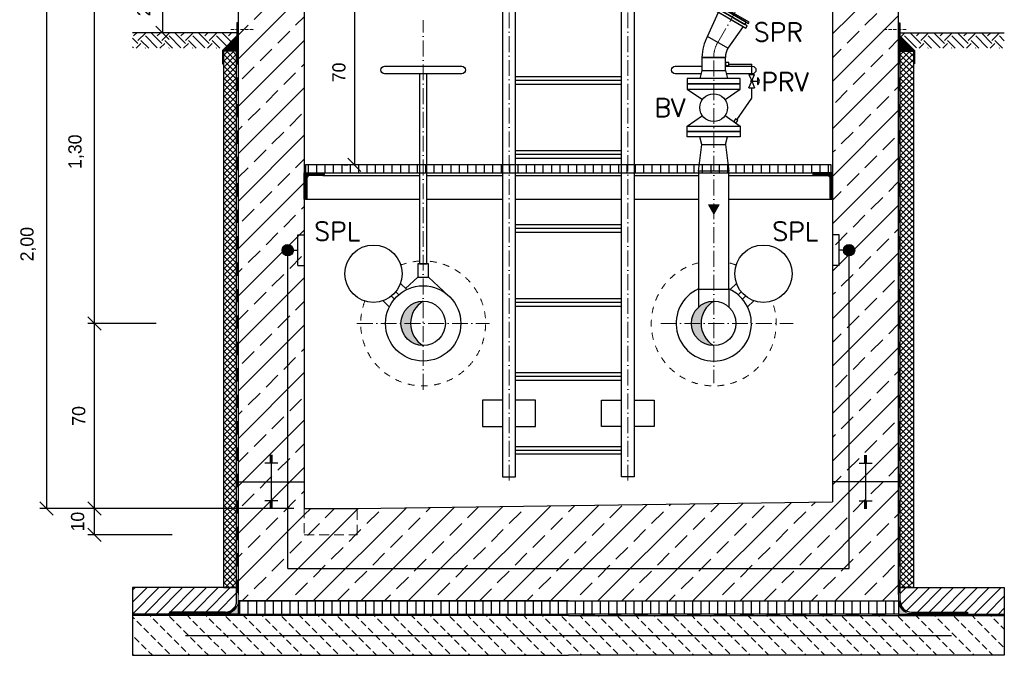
# Model space of a CAD drawing. Header units: millimetres. Extents: x -1700 to 30099, y -547 to 7576.
# Tile 5 of 14: x 3394 to 7121, y 3745 to 6150. Entities that reach past the tile are written whole.
import ezdxf

# ---------------------------------------------------------------- set-up
doc = ezdxf.new("R2010")
doc.units = ezdxf.units.MM
for name, pattern in [('ACAD_ISO10W100', [18, 12, -3, 0, -3]), ('JIS_02_1.0', [2, 1, -1]), ('VERDECKT2', [0.1875, 0.125, -0.0625])]:
    doc.linetypes.add(name, pattern=pattern)
for name, color, linetype, lineweight in [('Bemaßung', 7, 'Continuous', 9), ('P-DABDICHTUNG', 7, 'Continuous', 18), ('P-ES-MD', 1, 'VERDECKT2', 18), ('verz. Bandstahl 30x3_5mm im Beton', 5, 'GRENZE1', 35)]:
    doc.layers.add(name, color=color, linetype=linetype, lineweight=lineweight)
doc.layers.add('P-MU150AUSL', color=7, linetype='Continuous')
doc.layers.add('P-MU200EINL', color=7, linetype='Continuous')
doc.styles.add('ROMANS', font='ROMANS', dxfattribs={"height": 0.2})
doc.linetypes.add('GRENZE1', pattern='A,6.35,-2.54,[133,ltypeshp.shx,S=2.54,R=0,X=-2.54,Y=0],-2.54,25.4', length=36.83)
doc.dimstyles.new('DIN', dxfattribs={"dimtxt": 2.5, "dimasz": 2.5, "dimexe": 1.25, "dimexo": 0.625, "dimtad": 1, "dimtih": 1, "dimdec": 4, "dimdsep": 46, "dimlunit": 6, "dimtxsty": 'Standard', "dimcen": 2.5, "dimadec": 0, "dimazin": 0, "dimtfac": 1, "dimtdec": 4, "dimtmove": 0, "dimatfit": 3, "dimfxl": 0, "dimtvp": 1, "dimtolj": 1, "dimtzin": 0, "dimarcsym": 0})
pattern_1 = [(45, (4021.34, 6071.91), (7e-15, 89.8026), [63.5, -63.5]), (45, (4004.504, 6088.75), (7e-15, 89.8026), [63.5, -63.5]), (45, (3987.666, 6105.586), (7e-15, 89.8026), [63.5, -63.5]), (135, (3987.666, 6116.81), (-89.8026, 7e-15), [63.5, -63.5]), (135, (4004.504, 6133.65), (-89.8026, 7e-15), [63.5, -63.5]), (135, (4021.34, 6150.49), (-89.8026, 7e-15), [63.5, -63.5])]
pattern_2 = [(50, (6803.5143, 3926.0474), (3.4683817, -0.303444), [0.36267, -3.989368]), (355, (6803.5143, 3926.0474), (-0.6709456, 3.6372986), [0.290136, -3.1914945]), (100.45144, (6803.8033, 3926.022), (2.797436, 3.3338545), [0.308222, -3.3904412]), (46.1842, (6803.5143, 3927.0145), (5.16075, -0.800385), [0.544005, -5.984052]), (96.63564, (6803.9444, 3926.948), (4.519649, 4.710446), [0.462333, -5.085665]), (351.18416, (6803.5143, 3927.0145), (4.519649, 4.710446), [0.435204, -4.787242]), (21, (6803.998, 3926.7728), (2.8864024, -1.946903), [0.36267, -3.989368]), (326, (6803.998, 3926.7728), (1.176575, 3.506534), [0.290136, -3.1914945]), (71.45144, (6804.2384, 3926.6105), (4.0629775, 1.559631), [0.308222, -3.3904412]), (37.5, (6803.5143, 3926.0474), (0.05880017, 1.6097408), [0, -3.1528098, 0, -3.2398505, 0, -3.2035835]), (7.5, (6803.5143, 3926.0474), (1.2720985, 1.9072164), [0, -1.8471984, 0, -3.0802758, 0, -1.2209884]), (327.5, (6802.436, 3926.0474), (2.5813506, -0.1090663), [0, -1.2088994, 0, -3.7717663, 0, -5.0048437]), (317.5, (6801.9524, 3926.0474), (2.8200537, 0.4840674), [0, -1.5715693, 0, -2.5048397, 0, -3.5541644])]
pattern_3 = [(45, (6924.342, 3951.047), (-22.45064, 22.45064), [])]
pattern_4 = [(90, (-7904.7432, 2601.48), (-1.5, 9e-17), []), (90, (-7904.9307, 2601.48), (-1.5, 9e-17), []), (90, (-7905.1182, 2601.48), (-1.5, 9e-17), [])]
pattern_5 = [(45, (5021.342, 5411.297), (-11.22532, 11.22532), []), (135, (5021.342, 5411.297), (-11.22532, -11.22532), [])]
pattern_6 = [(135, (4193.342, 6059.2365), (-6.173926, 1.683798), [7.9375, -1.5875, 0, -1.5875])]
pattern_7 = [(45, (5471.34, 5276.05), (-89.803, 89.803), []), (45, (5561.14, 5276.05), (-89.8026, 89.8026), [63.5, -31.75])]
pattern_8 = [(45, (-79764.1703, 43920.8252), (-2.24506403, 2.24506403), [])]

# ---------------------------------------------------------------- blocks, each defined once
blk = doc.blocks.new('_Oblique')
at = {"color": 0, "linetype": 'ByBlock', "lineweight": -2}
blk.add_line((-0.5, -0.5), (0.5, 0.5), dxfattribs=at)
blk = doc.blocks.new('*D23')
at = {"layer": 'Bemaßung', "color": 0, "lineweight": -2, "transparency": 16777216}
for p, q in [((4061.3, 6301), (3909.6, 6301)), ((3934.6, 6301), (3934.6, 6101)), ((4056.5, 6101), (3909.6, 6101))]:
    blk.add_line(p, q, dxfattribs=at)
at = {"layer": 'DEFPOINTS', "color": 0, "transparency": 16777216}
for p in [(4221.3, 6301), (3934.6, 6101), (4216.5, 6101)]:
    blk.add_point(p, dxfattribs=at)
at = {"layer": 'Bemaßung', "color": 0, "lineweight": -2, "transparency": 16777216, "xscale": 50, "yscale": 50, "zscale": 50}
for p, rotation in [((3934.6, 6301), 90), ((3934.6, 6101), 270)]:
    blk.add_blockref('_Oblique', p, dxfattribs=dict(at, rotation=rotation))
at = {"layer": 'Bemaßung', "color": 0, "transparency": 16777216, "insert": (3863.6, 6201), "char_height": 50, "attachment_point": 5, "rotation": 90}
blk.add_mtext('\\A1;20', dxfattribs=at)
blk = doc.blocks.new('*D28')
at = {"layer": 'Bemaßung', "color": 0, "lineweight": -2, "transparency": 16777216}
for p, q in [((4181.3, 6301), (3470.4, 6301)), ((3495.4, 6301), (3495.4, 4301)), ((4431.3, 4301), (3470.4, 4301))]:
    blk.add_line(p, q, dxfattribs=at)
at = {"layer": 'DEFPOINTS', "color": 0, "transparency": 16777216}
for p in [(4221.3, 6301), (3495.4, 4301), (4471.3, 4301)]:
    blk.add_point(p, dxfattribs=at)
at = {"layer": 'Bemaßung', "color": 0, "lineweight": -2, "transparency": 16777216, "xscale": 50, "yscale": 50, "zscale": 50}
for p, rotation in [((3495.4, 6301), 90), ((3495.4, 4301), 270)]:
    blk.add_blockref('_Oblique', p, dxfattribs=dict(at, rotation=rotation))
at = {"layer": 'Bemaßung', "color": 0, "transparency": 16777216, "insert": (3426.1, 5301), "char_height": 50, "attachment_point": 5, "rotation": 90}
blk.add_mtext('\\A1;2,00', dxfattribs=at)
blk = doc.blocks.new('*D30')
at = {"layer": 'Bemaßung', "color": 0, "lineweight": -2, "transparency": 16777216}
for p, q in [((3910.5, 5001), (3651.9, 5001)), ((3676.9, 4301), (3676.9, 5001)), ((3711.3, 4301), (3651.9, 4301))]:
    blk.add_line(p, q, dxfattribs=at)
at = {"layer": 'DEFPOINTS', "color": 0, "transparency": 16777216}
for p in [(3676.9, 5001), (4670.5, 5001), (4471.3, 4301)]:
    blk.add_point(p, dxfattribs=at)
at = {"layer": 'Bemaßung', "color": 0, "lineweight": -2, "transparency": 16777216, "xscale": 50, "yscale": 50, "zscale": 50}
for p, rotation in [((3676.9, 5001), 90), ((3676.9, 4301), 270)]:
    blk.add_blockref('_Oblique', p, dxfattribs=dict(at, rotation=rotation))
at = {"layer": 'Bemaßung', "color": 0, "transparency": 16777216, "insert": (3617.6, 4651), "char_height": 50, "attachment_point": 5, "rotation": 90}
blk.add_mtext('\\A1;70', dxfattribs=at)
blk = doc.blocks.new('*D31')
at = {"layer": 'Bemaßung', "color": 0, "lineweight": -2, "transparency": 16777216}
for p, q in [((3910.5, 6301), (3651.9, 6301)), ((3676.9, 5001), (3676.9, 6301)), ((3910.5, 5001), (3651.9, 5001))]:
    blk.add_line(p, q, dxfattribs=at)
at = {"layer": 'DEFPOINTS', "color": 0, "transparency": 16777216}
for p in [(3676.9, 6301), (4670.5, 6301), (4670.5, 5001)]:
    blk.add_point(p, dxfattribs=at)
at = {"layer": 'Bemaßung', "color": 0, "lineweight": -2, "transparency": 16777216, "xscale": 50, "yscale": 50, "zscale": 50}
for p, rotation in [((3676.9, 6301), 90), ((3676.9, 5001), 270)]:
    blk.add_blockref('_Oblique', p, dxfattribs=dict(at, rotation=rotation))
at = {"layer": 'Bemaßung', "color": 0, "transparency": 16777216, "insert": (3607.7, 5651), "char_height": 50, "attachment_point": 5, "rotation": 90}
blk.add_mtext('\\A1;1,30', dxfattribs=at)
blk = doc.blocks.new('*D32')
at = {"layer": 'Bemaßung', "color": 0, "lineweight": -2, "transparency": 16777216}
for p, q in [((3971.3, 4301), (3651.9, 4301)), ((3676.9, 4201), (3676.9, 4301)), ((3971.3, 4201), (3651.9, 4201))]:
    blk.add_line(p, q, dxfattribs=at)
at = {"layer": 'DEFPOINTS', "color": 0, "transparency": 16777216}
for p in [(3676.9, 4301), (4471.3, 4301), (4471.3, 4201)]:
    blk.add_point(p, dxfattribs=at)
at = {"layer": 'Bemaßung', "color": 0, "lineweight": -2, "transparency": 16777216, "xscale": 50, "yscale": 50, "zscale": 50}
for p, rotation in [((3676.9, 4301), 90), ((3676.9, 4201), 270)]:
    blk.add_blockref('_Oblique', p, dxfattribs=dict(at, rotation=rotation))
at = {"layer": 'Bemaßung', "color": 0, "transparency": 16777216, "insert": (3613.4, 4251), "char_height": 50, "attachment_point": 5, "rotation": 90}
blk.add_mtext('\\A1;10', dxfattribs=at)
blk = doc.blocks.new('*D34')
at = {"layer": 'Bemaßung', "color": 0, "lineweight": -2, "transparency": 16777216}
for p, q in [((4660.8, 6301), (4635.8, 6301)), ((4660.8, 6301), (4660.8, 5601)), ((4620.8, 5601), (4635.8, 5601))]:
    blk.add_line(p, q, dxfattribs=at)
at = {"layer": 'DEFPOINTS', "color": 0, "transparency": 16777216}
for p in [(4700.8, 6301), (4660.8, 5601), (4660.8, 5601)]:
    blk.add_point(p, dxfattribs=at)
at = {"layer": 'Bemaßung', "color": 0, "lineweight": -2, "transparency": 16777216, "xscale": 50, "yscale": 50, "zscale": 50}
for p, rotation in [((4660.8, 6301), 90), ((4660.8, 5601), 270)]:
    blk.add_blockref('_Oblique', p, dxfattribs=dict(at, rotation=rotation))
at = {"layer": 'Bemaßung', "color": 0, "transparency": 16777216, "insert": (4602.7, 5951), "char_height": 50, "attachment_point": 5, "rotation": 90}
blk.add_mtext('\\A1;70', dxfattribs=at)

msp = doc.modelspace()

# ---------------------------------------------------------------- hatches: boundary and pattern name
at = {"lineweight": 0}
h = msp.add_hatch(dxfattribs=at)
h.set_pattern_fill('ANSI33', color=256, scale=20)
h.set_pattern_definition(pattern_7)
h.paths.add_polyline_path([(4471.34214, 6301.04743), (4221.34214, 6301.04743), (4221.34214, 4401.04743), (4471.34214, 4401.04743)])
h = msp.add_hatch(dxfattribs=at)
h.set_pattern_fill('ANSI33', color=256, scale=20)
h.set_pattern_definition(pattern_7)
h.paths.add_polyline_path([(6721.34214, 6301.04743), (6471.34214, 6301.04743), (6471.34214, 4401.04743), (6721.34214, 4401.04743)])
h = msp.add_hatch()
h.set_pattern_fill('EARTH', color=256, scale=10, angle=45)
h.set_pattern_definition(pattern_1)
h.paths.add_polyline_path([(4169.97479, 6042.77177), (4216.49719, 6089.29417), (4216.49719, 6101.04743), (3821.34214, 6101.04743), (3821.34214, 6042.77177)])
at = {"lineweight": 5}
h = msp.add_hatch(dxfattribs=at)
h.set_pattern_fill('ANSI36', color=256, angle=90)
h.set_pattern_definition(pattern_6)
h.paths.add_polyline_path([(4221.34214, 6087.2365), (4165.34214, 6031.2365), (4215.34214, 6031.2365), (4221.34214, 6031.2365)])
h = msp.add_hatch(dxfattribs=at)
h.set_pattern_fill('ANSI36', color=256, angle=90)
h.set_pattern_definition(pattern_6)
h.paths.add_polyline_path([(6721.34214, 6087.2365), (6777.34214, 6031.2365), (6727.34214, 6031.2365), (6721.34214, 6031.2365)])
h = msp.add_hatch()
h.set_pattern_fill('EARTH', color=256, scale=10, angle=45)
h.set_pattern_definition(pattern_1)
h.paths.add_polyline_path([(6772.70949, 6042.77177), (6726.18709, 6089.29417), (6726.18709, 6101.04743), (7121.34214, 6101.04743), (7121.34214, 6042.77177)])
h = msp.add_hatch(dxfattribs=at)
h.set_pattern_fill('ANSI37', color=256, scale=5)
h.set_pattern_definition(pattern_5)
h.paths.add_polyline_path([(4215.34214, 6031.2365), (4165.34214, 6031.2365), (4165.34214, 4001.04743), (4215.34214, 4001.04743)])
h = msp.add_hatch(dxfattribs=at)
h.set_pattern_fill('ANSI37', color=256, scale=5)
h.set_pattern_definition(pattern_5)
h.paths.add_polyline_path([(6727.34214, 6031.2365), (6777.34214, 6031.2365), (6777.34214, 4001.04743), (6727.34214, 4001.04743)])
h = msp.add_hatch()
h.set_pattern_fill('ANSI31', color=256, scale=10, angle=45)
h.set_pattern_definition([(90, (5471.342, 5586.047), (-31.75, 5e-15), [])])
h.paths.add_polyline_path([(4476.34214, 5601.04743), (4476.34214, 5571.04743), (6466.34214, 5571.04743), (6466.34214, 5601.04743)])
at = {"lineweight": 9}
h = msp.add_hatch(dxfattribs=at)
h.set_pattern_fill('ANSI31', color=256)
h.set_pattern_definition(pattern_8)
edge = h.paths.add_edge_path()
edge.add_line((4471.34214, 5471.04743), (4471.34214, 5571.04743))
edge.add_line((4471.34214, 5571.04743), (4546.34214, 5571.04743))
edge.add_line((4546.34214, 5571.04743), (4546.34214, 5566.04743))
edge.add_arc((4541.34214, 5566.04743), 5, -90, 0, ccw=False)
edge.add_line((4541.34214, 5561.04743), (4491.34214, 5561.04743))
edge.add_arc((4491.34214, 5551.04743), 10, 90, 180)
edge.add_line((4481.34214, 5551.04743), (4481.34214, 5476.04743))
edge.add_arc((4476.34214, 5476.04743), 5, -90, 0, ccw=False)
edge.add_line((4476.34214, 5471.04743), (4471.34214, 5471.04743))
h = msp.add_hatch(dxfattribs=at)
h.set_pattern_fill('ANSI31', color=256)
h.set_pattern_definition(pattern_8)
edge = h.paths.add_edge_path()
edge.add_line((6471.34214, 5471.04743), (6471.34214, 5571.04743))
edge.add_line((6471.34214, 5571.04743), (6396.34214, 5571.04743))
edge.add_line((6396.34214, 5571.04743), (6396.34214, 5566.04743))
edge.add_arc((6401.34214, 5566.04743), 5, 540, 630)
edge.add_line((6401.34214, 5561.04743), (6451.34214, 5561.04743))
edge.add_arc((6451.34214, 5551.04743), 10, 360, 450, ccw=False)
edge.add_line((6461.34214, 5551.04743), (6461.34214, 5476.04743))
edge.add_arc((6466.34214, 5476.04743), 5, 540, 630)
edge.add_line((6466.34214, 5471.04743), (6471.34214, 5471.04743))
h = msp.add_hatch(color=256)
h.dxf.hatch_style = 1
h.paths.add_polyline_path([(6021.34214, 5414.77467), (6041.53005, 5449.74116), (6001.15423, 5449.74116)])
h = msp.add_hatch(color=256)
h.dxf.hatch_style = 1
h.paths.add_polyline_path([(4921.34214, 5085.19743, 0.4142135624), (4837.19214, 5001.04743), (4873.53684, 5001.04743, -0.2642183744)])
h.paths.add_polyline_path([(4873.53684, 5001.04743), (4837.19214, 5001.04743, 0.4142135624), (4921.34214, 4916.89743, -0.2642183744)])
h = msp.add_hatch(color=256)
h.dxf.hatch_style = 1
h.paths.add_polyline_path([(6021.34214, 5085.19743, 0.4142135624), (5937.19214, 5001.04743), (5973.53684, 5001.04743, -0.2642183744)])
h.paths.add_polyline_path([(5973.53684, 5001.04743), (5937.19214, 5001.04743, 0.4142135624), (6021.34214, 4916.89743, -0.2642183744)])
at = {"lineweight": 0}
h = msp.add_hatch(dxfattribs=at)
h.set_pattern_fill('ANSI33', color=256, scale=20)
h.set_pattern_definition(pattern_7)
h.paths.add_polyline_path([(6721.34214, 4401.04743), (6471.34214, 4401.04743), (6471.34214, 4326.04743), (4671.34214, 4301.04743), (4671.34214, 4201.04743), (4471.34214, 4201.04743), (4471.34214, 4601.04743), (4471.34214, 4401.04743), (4221.34214, 4401.04743), (4221.34214, 4275.22542), (4221.34214, 3951.04743), (5471.34214, 3951.04743), (6721.34214, 3951.04743), (6721.34214, 4275.22542)])
h = msp.add_hatch(dxfattribs=at)
h.set_pattern_fill('ANSI33', color=256, scale=20)
h.set_pattern_definition(pattern_7)
h.paths.add_polyline_path([(4671.34214, 4301.04743), (4471.34214, 4301.04743), (4471.34214, 4201.04743), (4671.34214, 4201.04743)])
h = msp.add_hatch()
h.set_pattern_fill('ANSI31', color=256, scale=10)
h.set_pattern_definition(pattern_3)
edge = h.paths.add_edge_path()
edge.add_line((3960.96701, 3908.69145), (3960.96701, 3901.04743))
edge.add_line((3960.96701, 3901.04743), (3821.34214, 3901.04743))
edge.add_line((3821.34214, 3901.04743), (3821.34214, 4001.04743))
edge.add_line((3821.34214, 4001.04743), (4215.34214, 4001.04743))
edge.add_line((4215.34214, 4001.04743), (4215.34214, 3951.04743))
edge.add_arc((4172.98616, 3951.04743), 42.35598, 270, 360, ccw=False)
edge.add_line((4172.98616, 3908.69145), (3960.96701, 3908.69145))
h = msp.add_hatch()
h.set_pattern_fill('ANSI31', color=256, scale=10)
h.set_pattern_definition(pattern_3)
edge = h.paths.add_edge_path()
edge.add_line((6981.71727, 3908.69145), (6981.71727, 3901.04743))
edge.add_line((6981.71727, 3901.04743), (7121.34214, 3901.04743))
edge.add_line((7121.34214, 3901.04743), (7121.34214, 4001.04743))
edge.add_line((7121.34214, 4001.04743), (6727.34214, 4001.04743))
edge.add_line((6727.34214, 4001.04743), (6727.34214, 3951.04743))
edge.add_arc((6769.69812, 3951.04743), 42.35598, 180, 270)
edge.add_line((6769.69812, 3908.69145), (6981.71727, 3908.69145))
h = msp.add_hatch(dxfattribs=at)
h.set_pattern_fill('AR-CONC', color=256, scale=0.48356)
h.set_pattern_definition(pattern_2)
edge = h.paths.add_edge_path()
edge.add_line((4147.04307, 3901.04743), (4172.98616, 3902.69145))
edge.add_arc((4172.98616, 3951.04743), 48.35598, 270, 360)
edge.add_line((4221.34214, 3951.04743), (4221.34214, 3901.04743))
edge.add_line((4221.34214, 3901.04743), (4147.04307, 3901.04743))
h = msp.add_hatch()
h.set_pattern_fill('ANSI31', color=256, scale=10, angle=45)
h.set_pattern_definition([(90, (5021.342, 3926.047), (-31.75, 5e-15), [])])
h.paths.add_polyline_path([(4221.34214, 3951.04743), (4221.34214, 3901.04743), (6721.34214, 3901.04743), (6721.34214, 3951.04743)])
h = msp.add_hatch(dxfattribs=at)
h.set_pattern_fill('AR-CONC', color=256, scale=0.48356)
h.set_pattern_definition(pattern_2)
edge = h.paths.add_edge_path()
edge.add_line((6795.64121, 3901.04743), (6769.69812, 3902.69145))
edge.add_arc((6769.69812, 3951.04743), 48.35598, 180, 270, ccw=False)
edge.add_line((6721.34214, 3951.04743), (6721.34214, 3901.04743))
edge.add_line((6721.34214, 3901.04743), (6795.64121, 3901.04743))
h = msp.add_hatch(dxfattribs=at)
h.set_pattern_fill('BETON_UNBEWEHRT', color=256, scale=200, angle=90, pattern_type=2)
h.set_pattern_definition([(135, (-2066.53, 3980.403), (-35.35534, -35.35534), [25, -12.5])])
h.paths.add_polyline_path([(3821.34214, 3895.04743), (3821.34214, 3745.04743), (7121.34214, 3745.04743), (7121.34214, 3895.04743)])
at = {"layer": 'P-DABDICHTUNG'}
h = msp.add_hatch(dxfattribs=at)
h.set_pattern_fill('PLAST', scale=6, angle=90, style=0)
h.set_pattern_definition(pattern_4)
h.paths.add_polyline_path([(3960.96701, 3901.04743), (3960.96701, 3902.69145), (4020.47412, 3902.69145), (4020.47412, 3901.04743)])
h = msp.add_hatch(dxfattribs=at)
h.set_pattern_fill('PLAST', scale=6, angle=90, style=0)
h.set_pattern_definition(pattern_4)
h.paths.add_polyline_path([(6981.71727, 3901.04743), (6981.71727, 3902.69145), (6922.21016, 3902.69145), (6922.21016, 3901.04743)])
at = {"layer": 'verz. Bandstahl 30x3_5mm im Beton', "lineweight": -3, "ltscale": 20}
h = msp.add_hatch(color=0, dxfattribs=at)
h.dxf.hatch_style = 1
edge = h.paths.add_edge_path()
edge.add_arc((4408.84214, 5278.12243), 21.43508, 360, 720, ccw=False)
h = msp.add_hatch(color=0, dxfattribs=at)
h.dxf.hatch_style = 1
edge = h.paths.add_edge_path()
edge.add_arc((6533.84214, 5278.12243), 21.43508, -180, 180)

# ---------------------------------------------------------------- linework, layer by layer
for p, q in [((4221.34214, 6301.04743), (4221.34214, 3975.22542)), ((4471.34214, 6301.04743), (4471.34214, 4301.04743)), ((6471.34214, 6301.04743), (6471.34214, 4326.04743)), ((6721.34214, 3975.22542), (6721.34214, 6301.04743)), ((4216.49719, 6101.04743), (3821.34214, 6101.04743)), ((4165.34214, 6031.2365), (4221.34214, 6087.2365)), ((6075.11007, 6042.57887), (5998.12042, 6087.02887)), ((6777.34214, 6031.2365), (6721.34214, 6087.2365)), ((6726.18709, 6101.04743), (7121.34214, 6101.04743)), ((4215.34214, 6031.2365), (4221.34214, 6031.2365)), ((5976.89214, 6007.80387), (6065.79214, 6007.80387)), ((5976.89214, 6007.80387), (6065.79214, 6007.80387)), ((6727.34214, 6031.2365), (6721.34214, 6031.2365)), ((6078.30554, 5982.80387), (6165.4165, 5982.80387)), ((6165.4165, 5943.1702), (6165.4165, 5982.80387)), ((5270.49214, 5935.18743), (5672.19214, 5935.18743)), ((6154.7665, 5943.1702), (6176.0665, 5943.1702)), ((6154.7665, 5943.1702), (6164.07187, 5921.32663)), ((6166.76114, 5921.32663), (6176.0665, 5943.1702)), ((6187.13741, 5930.7638), (6187.13741, 5905.5766)), ((5270.49214, 5921.04743), (5672.19214, 5921.04743)), ((5270.49214, 5906.90743), (5672.19214, 5906.90743)), ((6154.7665, 5893.1702), (6164.07187, 5915.01378)), ((6154.7665, 5893.1702), (6176.0665, 5893.1702)), ((6165.4165, 5853.53654), (6165.4165, 5893.1702)), ((6166.76114, 5915.01378), (6176.0665, 5893.1702)), ((6168.84741, 5918.1702), (6187.13741, 5918.1702)), ((6108.42515, 5772.12032), (6165.4165, 5853.53654)), ((5270.49214, 5655.18743), (5672.19214, 5655.18743)), ((5270.49214, 5641.04743), (5672.19214, 5641.04743)), ((5270.49214, 5626.90743), (5672.19214, 5626.90743)), ((4541.34214, 5561.04743), (4907.34214, 5561.04743)), ((4935.34214, 5561.04743), (5222.19214, 5561.04743)), ((5270.49214, 5561.04743), (5672.19214, 5561.04743)), ((5720.49214, 5561.04743), (5964.19214, 5561.04743)), ((6078.49214, 5561.04743), (6401.34214, 5561.04743)), ((4476.34214, 5471.04743), (4907.34214, 5471.04743)), ((4935.34214, 5471.04743), (5222.19214, 5471.04743)), ((5270.49214, 5471.04743), (5672.19214, 5471.04743)), ((5720.49214, 5471.04743), (5964.19214, 5471.04743)), ((6078.49214, 5471.04743), (6466.34214, 5471.04743)), ((5270.49214, 5375.18743), (5672.19214, 5375.18743)), ((5270.49214, 5361.04743), (5672.19214, 5361.04743)), ((5270.49214, 5346.90743), (5672.19214, 5346.90743)), ((4858.97556, 5129.17494), (4835.45031, 5152.70019)), ((4901.34214, 5176.04743), (4854.78974, 5133.36076)), ((4941.34214, 5176.04743), (5017.64961, 5106.07657)), ((6083.70872, 5129.17494), (6107.23397, 5152.70019)), ((4829.03981, 5109.61321), (4817.67239, 5120.98063)), ((5964.19214, 5131.04743), (6078.49214, 5131.04743)), ((5964.19214, 5131.04743), (5964.19214, 5062.81392)), ((6078.49214, 5131.04743), (6078.49214, 5062.81392)), ((6113.64447, 5109.61321), (6125.01189, 5120.98063)), ((4793.21463, 5063.41401), (4769.68938, 5086.93926)), ((4812.77635, 5093.34976), (4801.40893, 5104.71718)), ((5270.49214, 5095.18743), (5672.19214, 5095.18743)), ((5270.49214, 5081.04743), (5672.19214, 5081.04743)), ((6129.90793, 5093.34976), (6141.27535, 5104.71718)), ((6149.46965, 5063.41401), (6172.9949, 5086.93926)), ((5270.49214, 5066.90743), (5672.19214, 5066.90743)), ((5270.49214, 4815.18743), (5672.19214, 4815.18743)), ((5270.49214, 4801.04743), (5672.19214, 4801.04743)), ((5270.49214, 4786.90743), (5672.19214, 4786.90743)), ((5270.49214, 4535.18743), (5672.19214, 4535.18743)), ((5270.49214, 4521.04743), (5672.19214, 4521.04743)), ((4351.34214, 4500.70071), (4341.34214, 4500.70071)), ((4351.34214, 4497.1808), (4341.34214, 4497.1808)), ((4351.34214, 4493.6609), (4341.34214, 4493.6609)), ((4351.34214, 4490.14099), (4341.34214, 4490.14099)), ((4351.34214, 4486.62109), (4341.34214, 4486.62109)), ((4351.34214, 4483.10118), (4341.34214, 4483.10118)), ((4351.34214, 4479.58128), (4341.34214, 4479.58128)), ((4351.34214, 4476.06137), (4341.34214, 4476.06137)), ((4346.34214, 4501.04743), (4346.34214, 4401.04743)), ((5270.49214, 4506.90743), (5672.19214, 4506.90743)), ((6591.34214, 4500.70071), (6601.34214, 4500.70071)), ((6591.34214, 4497.1808), (6601.34214, 4497.1808)), ((6591.34214, 4493.6609), (6601.34214, 4493.6609)), ((6591.34214, 4490.14099), (6601.34214, 4490.14099)), ((6591.34214, 4486.62109), (6601.34214, 4486.62109)), ((6591.34214, 4483.10118), (6601.34214, 4483.10118)), ((6591.34214, 4479.58128), (6601.34214, 4479.58128)), ((6591.34214, 4476.06137), (6601.34214, 4476.06137)), ((6596.34214, 4501.04743), (6596.34214, 4401.04743)), ((4371.34214, 4472.54147), (4321.34214, 4472.54147)), ((6571.34214, 4472.54147), (6621.34214, 4472.54147)), ((4221.34214, 4401.04743), (4471.34214, 4401.04743)), ((4346.34214, 4401.04743), (4346.34214, 4301.04743)), ((6721.34214, 4401.04743), (6471.34214, 4401.04743)), ((6596.34214, 4401.04743), (6596.34214, 4301.04743)), ((4371.34214, 4329.55339), (4321.34214, 4329.55339)), ((4351.34214, 4326.03348), (4341.34214, 4326.03348)), ((4671.34214, 4301.04743), (6471.34214, 4326.04743)), ((6571.34214, 4329.55339), (6621.34214, 4329.55339)), ((6591.34214, 4326.03348), (6601.34214, 4326.03348)), ((4351.34214, 4322.51358), (4341.34214, 4322.51358)), ((4351.34214, 4318.99367), (4341.34214, 4318.99367)), ((4351.34214, 4315.47377), (4341.34214, 4315.47377)), ((4351.34214, 4311.95386), (4341.34214, 4311.95386)), ((4351.34214, 4308.43396), (4341.34214, 4308.43396)), ((4351.34214, 4304.91405), (4341.34214, 4304.91405)), ((4351.34214, 4301.39415), (4341.34214, 4301.39415)), ((4471.34214, 4301.04743), (4671.34214, 4301.04743)), ((6591.34214, 4322.51358), (6601.34214, 4322.51358)), ((6591.34214, 4318.99367), (6601.34214, 4318.99367)), ((6591.34214, 4315.47377), (6601.34214, 4315.47377)), ((6591.34214, 4311.95386), (6601.34214, 4311.95386)), ((6591.34214, 4308.43396), (6601.34214, 4308.43396)), ((6591.34214, 4304.91405), (6601.34214, 4304.91405)), ((6591.34214, 4301.39415), (6601.34214, 4301.39415)), ((4215.34214, 4001.04743), (3821.34214, 4001.04743)), ((3821.34214, 4001.04743), (3821.34214, 3895.04743)), ((4215.34214, 3951.04743), (4215.34214, 4001.04743)), ((6727.34214, 3951.04743), (6727.34214, 4001.04743)), ((6727.34214, 4001.04743), (7121.34214, 4001.04743)), ((7121.34214, 4001.04743), (7121.34214, 3895.04743)), ((4221.34214, 3951.04743), (6721.34214, 3951.04743)), ((4221.34214, 3901.04743), (3821.34214, 3901.04743)), ((3960.96701, 3908.69145), (3960.96701, 3901.04743)), ((4172.98616, 3908.69145), (3960.96701, 3908.69145)), ((4172.98616, 3902.69145), (3960.96701, 3902.69145)), ((6721.34214, 3901.04743), (7121.34214, 3901.04743)), ((6769.69812, 3908.69145), (6981.71727, 3908.69145)), ((6769.69812, 3902.69145), (6981.71727, 3902.69145)), ((6981.71727, 3908.69145), (6981.71727, 3901.04743))]:
    msp.add_line(p, q)
at = {"linetype": 'ACAD_ISO10W100', "lineweight": 18, "ltscale": 5}
for p, q in [((5246.34214, 4406.04743), (5246.34214, 6290.19743)), ((5696.34214, 4406.04743), (5696.34214, 6290.19743)), ((6036.61524, 6064.80387), (6112.01226, 6195.39534)), ((4921.34214, 4750.19743), (4921.34214, 6149.14367)), ((6021.34214, 5996.08696), (6021.34214, 4775.19743)), ((4670.49214, 5001.04743), (5172.19214, 5001.04743)), ((5820.49214, 5001.04743), (6322.19214, 5001.04743))]:
    msp.add_line(p, q, dxfattribs=at)
at = {"linetype": 'ACAD_ISO10W100', "lineweight": 5}
for p, q in [((4193.2541, 6113.46574), (4280.76516, 6113.46574)), ((6749.43019, 6113.46574), (6661.91912, 6113.46574))]:
    msp.add_line(p, q, dxfattribs=at)
at = {"linetype": 'JIS_02_1.0', "lineweight": 25, "ltscale": 50}
for p, q in [((4218.34214, 6031.2365), (4218.34214, 3951.04743)), ((6724.34214, 6031.2365), (6724.34214, 3951.04743)), ((3821.34214, 3898.04743), (7121.34214, 3898.04743)), ((4172.98616, 3905.69145), (3960.96701, 3905.69145)), ((6769.69812, 3905.69145), (6981.71727, 3905.69145))]:
    msp.add_line(p, q, dxfattribs=at)
for points in [[(5270.49214, 4421.04743), (5270.49214, 6251.04743, 1), (5222.19214, 6251.04743), (5222.19214, 4421.04743)], [(5672.19214, 4421.04743), (5672.19214, 6251.04743, -1), (5720.49214, 6251.04743), (5720.49214, 4421.04743)], [(4775.34214, 5946.14367, -1), (4775.34214, 5974.14367), (5067.34214, 5974.14367, -1), (5067.34214, 5946.14367)], [(4471.34214, 5471.04743), (4471.34214, 5571.04743), (4546.34214, 5571.04743), (4546.34214, 5566.04743, -0.4142135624), (4541.34214, 5561.04743), (4491.34214, 5561.04743, 0.4142135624), (4481.34214, 5551.04743), (4481.34214, 5476.04743, -0.4142135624), (4476.34214, 5471.04743)], [(6471.34214, 5471.04743), (6471.34214, 5571.04743), (6396.34214, 5571.04743), (6396.34214, 5566.04743, 0.4142135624), (6401.34214, 5561.04743), (6451.34214, 5561.04743, -0.4142135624), (6461.34214, 5551.04743), (6461.34214, 5476.04743, 0.4142135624), (6466.34214, 5471.04743)]]:
    msp.add_lwpolyline(points, format="xyb", close=True)
for points in [[(6030.32359, 6183.90641), (6142.9069, 6118.90641), (6147.9069, 6127.56666), (6035.32359, 6192.56666)], [(6040.32359, 6201.22692), (6152.9069, 6136.22692), (6155.4069, 6140.55705), (6042.82359, 6205.55705)], [(6043.98385, 6187.56666), (6139.24664, 6132.56666), (6144.24664, 6141.22692), (6048.98385, 6196.22692)], [(6039.84987, 6178.40641), (6133.38062, 6124.40641), (6075.11007, 6042.57887), (5998.12042, 6087.02887)], [(4163.38471, 5983.35326), (4163.38471, 6033.35326), (4218.49719, 6088.46574), (4218.49719, 6138.46574), (4216.49719, 6138.46574), (4216.49719, 6089.29417), (4161.38471, 6034.18169), (4161.38471, 5983.35326)], [(6779.29957, 5983.35326), (6779.29957, 6033.35326), (6724.18709, 6088.46574), (6724.18709, 6138.46574), (6726.18709, 6138.46574), (6726.18709, 6089.29417), (6781.29957, 6034.18169), (6781.29957, 5983.35326)], [(4215.34214, 6031.2365), (4165.34214, 6031.2365), (4165.34214, 4001.04743), (4215.34214, 4001.04743)], [(5976.89214, 5957.80387), (6065.79214, 5957.80387), (6065.79214, 6007.80387), (5976.89214, 6007.80387)], [(6727.34214, 6031.2365), (6777.34214, 6031.2365), (6777.34214, 4001.04743), (6727.34214, 4001.04743)], [(6065.79214, 5987.90934), (6065.79214, 5977.6984), (6078.30554, 5977.6984), (6078.30554, 5987.90934)], [(4907.34214, 5226.04743), (4935.34214, 5226.04743), (4935.34214, 5946.14367), (4907.34214, 5946.14367)], [(6097.06662, 5764.79673), (6105.43175, 5758.94114), (6112.60771, 5769.19252), (6104.24258, 5775.04811)], [(5964.19214, 5577.80387), (5976.89214, 5677.80387), (6065.79214, 5677.80387), (6078.49214, 5577.80387)], [(4476.34214, 5571.04743), (6466.34214, 5571.04743), (6466.34214, 5601.04743), (4476.34214, 5601.04743)], [(5964.19214, 5131.04743), (6078.49214, 5131.04743), (6078.49214, 5577.80387), (5964.19214, 5577.80387)], [(4901.34214, 5176.04743), (4941.34214, 5176.04743), (4941.34214, 5226.04743), (4901.34214, 5226.04743)]]:
    msp.add_lwpolyline(points, close=True)
for points in [[(5973.76332, 5946.14367), (5875.34214, 5946.14367, -1), (5875.34214, 5974.14367), (5976.89214, 5974.14367)], [(6065.79214, 5974.14367), (6167.34214, 5974.14367, -1), (6167.34214, 5946.14367), (6068.92096, 5946.14367)]]:
    msp.add_lwpolyline(points, format="xyb")
at = {"lineweight": 0}
msp.add_lwpolyline([(6021.34214, 5414.77467), (6041.53005, 5449.74116), (6001.15423, 5449.74116)], close=True, dxfattribs=at)
for points in [[(5222.19214, 4711.04743), (5146.34214, 4711.04743), (5146.34214, 4611.04743), (5222.19214, 4611.04743)], [(5270.49214, 4611.04743), (5346.34214, 4611.04743), (5346.34214, 4711.04743), (5270.49214, 4711.04743)], [(5672.19214, 4611.04743), (5596.34214, 4611.04743), (5596.34214, 4711.04743), (5672.19214, 4711.04743)], [(5720.49214, 4711.04743), (5796.34214, 4711.04743), (5796.34214, 4611.04743), (5720.49214, 4611.04743)], [(5471.34214, 3951.04743), (4221.34214, 3951.04743), (4221.34214, 3901.04743), (5471.34214, 3901.04743)], [(5471.34214, 3951.04743), (6721.34214, 3951.04743), (6721.34214, 3901.04743), (5471.34214, 3901.04743)], [(5471.34214, 3895.04743), (3821.34214, 3895.04743), (3821.34214, 3745.04743), (5471.34214, 3745.04743)], [(5471.34214, 3895.04743), (7121.34214, 3895.04743), (7121.34214, 3745.04743), (5471.34214, 3745.04743)]]:
    msp.add_lwpolyline(points)
for centre, radius in [((4733.25174, 5189.13783), 108.5), ((6209.43254, 5189.13783), 108.5), ((4921.34214, 5001.04743), 142.5), ((4921.34214, 5001.04743), 84.15), ((6021.34214, 5001.04743), 84.15)]:
    msp.add_circle(centre, radius)
for centre, radius, start, end in [((6135.34214, 6007.80387), 158.45, 150, 180), ((6135.34214, 6007.80387), 69.55, 150, 180), ((6179.92331, 5918.1702), 14.51352, 299.80577133, 60.19422867), ((6021.34214, 5001.04743), 142.5, 113.64400007, 66.35599993), ((4971.50263, 5001.04743), 97.9658, 120.79850521, 239.20149479), ((6071.50263, 5001.04743), 97.9658, 120.79850521, 239.20149479), ((4172.98616, 3951.04743), 42.35598, 270, 0), ((6769.69812, 3951.04743), 42.35598, 180, 270)]:
    msp.add_arc(centre, radius, start, end)
at = {"linetype": 'ACAD_ISO10W100', "lineweight": 18, "ltscale": 5}
msp.add_arc((6135.34214, 6007.80387), 114, 150, 180, dxfattribs=at)
at = {"linetype": 'JIS_02_1.0', "lineweight": 18, "ltscale": 25}
for centre, start, end in [((4921.34214, 5001.04743), 159.02737364, 86.60629964), ((4921.34214, 5001.04743), 93.39370036, 110.97262636), ((6021.34214, 5001.04743), 103.983889, 20.97262636), ((6021.34214, 5001.04743), 69.02737364, 76.016111)]:
    msp.add_arc(centre, 236.5, start, end, dxfattribs=at)
at = {"linetype": 'JIS_02_1.0', "lineweight": 25, "ltscale": 50}
for centre, start, end in [((4172.98616, 3951.04743), 270, 0), ((6769.69812, 3951.04743), 180, 270)]:
    msp.add_arc(centre, 45.35598, start, end, dxfattribs=at)
at = {"layer": 'P-DABDICHTUNG', "color": 7}
for p, q in [((4020.47412, 3902.69145), (4020.47412, 3901.04743)), ((4172.98616, 3902.69145), (4147.04307, 3901.04743)), ((6769.69812, 3902.69145), (6795.64121, 3901.04743)), ((6922.21016, 3902.69145), (6922.21016, 3901.04743))]:
    msp.add_line(p, q, dxfattribs=at)
for points in [[(4221.34214, 3975.22542), (4221.34214, 3951.04743, -0.4142135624), (4172.98616, 3902.69145)], [(6721.34214, 3975.22542), (6721.34214, 3951.04743, 0.4142135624), (6769.69812, 3902.69145)]]:
    msp.add_lwpolyline(points, format="xyb", dxfattribs=at)
at = {"layer": 'P-ES-MD', "color": 7, "ltscale": 300}
msp.add_lwpolyline([(4471.34214, 4301.04743), (4471.34214, 4201.04743), (4671.34214, 4201.04743), (4671.34214, 4301.04743)], dxfattribs=at)
at = {"layer": 'P-MU200EINL'}
for p, q in [((5976.89214, 5957.80387), (5968.84214, 5927.80387)), ((5976.89214, 5957.80387), (6065.79214, 5957.80387)), ((6065.79214, 5957.80387), (6073.84214, 5927.80387)), ((5921.34214, 5887.80387), (5978.33246, 5847.91064)), ((6064.35182, 5847.91064), (6121.34214, 5887.80387)), ((5921.34214, 5747.80387), (5978.33246, 5787.6971)), ((6064.35182, 5787.6971), (6121.34214, 5747.80387)), ((5976.89214, 5677.80387), (5968.84214, 5707.80387)), ((6065.79214, 5677.80387), (6073.84214, 5707.80387)), ((5976.89214, 5677.80387), (6065.79214, 5677.80387))]:
    msp.add_line(p, q, dxfattribs=at)
for points in [[(5921.34214, 5907.80387), (6121.34214, 5907.80387), (6121.34214, 5927.80387), (5921.34214, 5927.80387)], [(5921.34214, 5887.80387), (6121.34214, 5887.80387), (6121.34214, 5907.80387), (5921.34214, 5907.80387)], [(5921.34214, 5747.80387), (6121.34214, 5747.80387), (6121.34214, 5727.80387), (5921.34214, 5727.80387)], [(5921.34214, 5727.80387), (6121.34214, 5727.80387), (6121.34214, 5707.80387), (5921.34214, 5707.80387)]]:
    msp.add_lwpolyline(points, close=True, dxfattribs=at)
for centre, radius in [((6165.4165, 5918.1702), 3.4309), ((6021.34214, 5817.80387), 52.5)]:
    msp.add_circle(centre, radius, dxfattribs=at)
at = {"layer": 'verz. Bandstahl 30x3_5mm im Beton', "color": 0, "lineweight": -3, "ltscale": 20}
for p, q in [((4446.34943, 5219.88941), (4446.34943, 5336.35544)), ((4446.34943, 5336.35544), (4471.34214, 5336.35544)), ((6496.33485, 5336.35544), (6471.34214, 5336.35544)), ((6496.33485, 5219.88941), (6496.33485, 5336.35544)), ((4408.84214, 5278.12243), (4446.34943, 5278.12243)), ((6533.84214, 5278.12243), (6496.33485, 5278.12243)), ((4446.34943, 5219.88941), (4471.34214, 5219.88941)), ((6496.33485, 5219.88941), (6471.34214, 5219.88941))]:
    msp.add_line(p, q, dxfattribs=at)
at = {"layer": 'verz. Bandstahl 30x3_5mm im Beton', "color": 0, "lineweight": -3, "ltscale": 5}
for p, q in [((4408.84214, 4073.2608), (4408.84214, 5278.12243)), ((6533.84214, 4073.2608), (6533.84214, 5278.12243)), ((4408.84214, 4073.2608), (6533.84214, 4073.2608)), ((4021.34214, 3820.04743), (6921.34214, 3820.04743))]:
    msp.add_line(p, q, dxfattribs=at)
at = {"layer": 'verz. Bandstahl 30x3_5mm im Beton', "color": 0, "lineweight": -3, "ltscale": 20}
for centre in [(4408.84214, 5278.12243), (6533.84214, 5278.12243)]:
    msp.add_circle(centre, 21.43508, dxfattribs=at)

# ---------------------------------------------------------------- texts
at = {"layer": 'P-MU150AUSL', "linetype": 'Continuous', "ltscale": 10, "style": 'ROMANS'}
for s, p in [('SPR', (6172.8012, 6068.10902)), ('PRV', (6200.90154, 5880.10076)), ('BV', (5796.08483, 5782.57824)), ('SPL', (4508.74819, 5314.61615)), ('SPL', (6242.88468, 5314.61615))]:
    msp.add_text(s, height=70, dxfattribs=at).set_placement(p)

# ---------------------------------------------------------------- dimensions: what is measured, and where the dimension line sits
at = {"layer": 'Bemaßung'}
for base, p1, p2, text, override, picture, middle in [((3495.43103, 4301.04743), (4221.34214, 6301.04743), (4471.34214, 4301.04743), '2,00', {"dimscale": 20, "dimexo": 2, "dimgap": 0.2, "dimblk1": 'Oblique', "dimblk2": 'Oblique', "dimsah": 1, "dimtmove": 2}, '*D28', (3426.09391, 5301.04743)), ((3676.88737, 6301.04743), (4670.49214, 5001.04743), (4670.49214, 6301.04743), '1,30', {"dimscale": 20, "dimexo": 38, "dimgap": 0.2, "dimblk1": 'Oblique', "dimblk2": 'Oblique', "dimsah": 1, "dimtmove": 2}, '*D31', (3607.69118, 5651.04743)), ((3934.56653, 6101.04743), (4221.34214, 6301.04743), (4216.49719, 6101.04743), '20', {"dimscale": 20, "dimexo": 8, "dimgap": 1, "dimblk1": 'Oblique', "dimblk2": 'Oblique', "dimsah": 1, "dimtmove": 2}, '*D23', (3863.60335, 6201.04743)), ((4660.75118, 5601.04743), (4700.75118, 6301.04743), (4660.75118, 5601.04743), '70', {"dimscale": 20, "dimexo": 2, "dimgap": 0.2, "dimblk1": 'Oblique', "dimblk2": 'Oblique', "dimsah": 1, "dimtmove": 2}, '*D34', (4602.66259, 5951.04743)), ((3676.88737, 5001.04743), (4471.34214, 4301.04743), (4670.49214, 5001.04743), '70', {"dimscale": 20, "dimexo": 38, "dimgap": 0.2, "dimblk1": 'Oblique', "dimblk2": 'Oblique', "dimsah": 1, "dimtmove": 2}, '*D30', (3617.5965, 4651.04743)), ((3676.88737, 4301.04743), (4471.34214, 4201.04743), (4471.34214, 4301.04743), '10', {"dimscale": 20, "dimexo": 25, "dimgap": 0.2, "dimblk1": 'Oblique', "dimblk2": 'Oblique', "dimsah": 1, "dimtmove": 2}, '*D32', (3613.37208, 4251.04743))]:
    dim = msp.add_linear_dim(base=base, p1=p1, p2=p2, angle=90, text=text, dimstyle='DIN', override=override, dxfattribs=at)
    dim.commit()
    dim.dimension.update_dxf_attribs({"geometry": picture, "text_midpoint": middle, "dimtype": 160})

doc.saveas('drawing.dxf')
